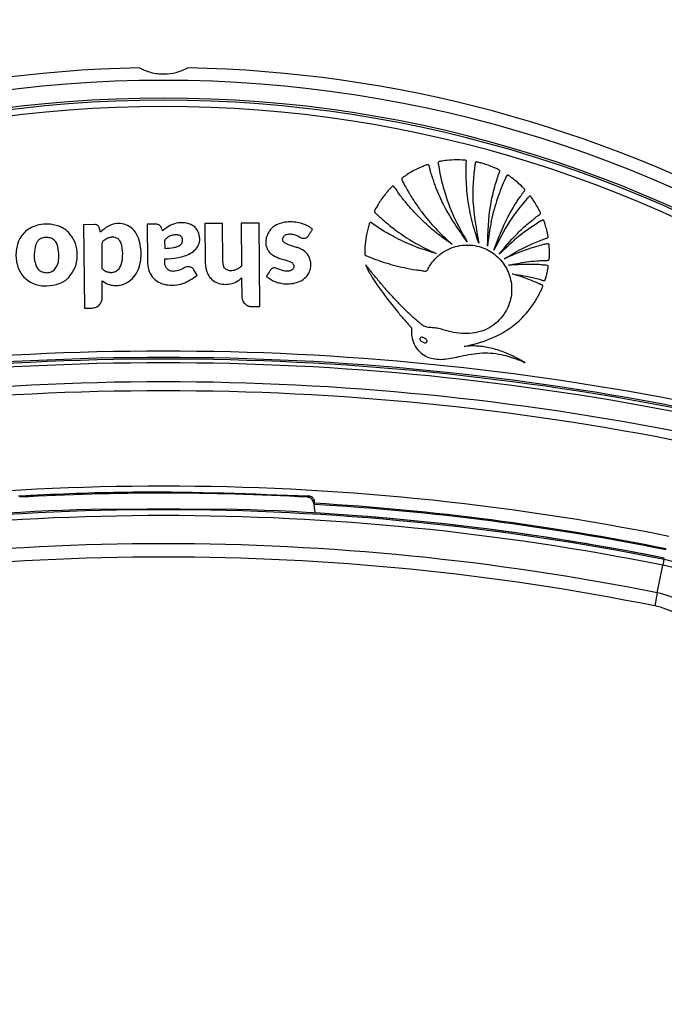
# Model space of a CAD drawing. Header units: millimetres. Extents: x 20 to 26560, y 40 to 18133.
# Tile 66 of 97: x 9076 to 9177, y 13317 to 13472. Entities that reach past the tile are written whole.
import ezdxf

# ---------------------------------------------------------------- set-up
doc = ezdxf.new("R2010")
doc.units = ezdxf.units.MM
doc.header["$LTSCALE"] = 2
doc.layers.add('COMPONENT_GEOMETRY', color=7, linetype='Continuous')
doc.styles.add('SLDTEXTSTYLE0', font='TXT', dxfattribs={"width": 0.75})
doc.dimstyles.new('SLDDIMSTYLE1', dxfattribs={"dimtxt": 150, "dimasz": 6.604, "dimexe": 0, "dimexo": 0.0625, "dimgap": 37.5, "dimtad": 0, "dimtih": 1, "dimtoh": 1, "dimdec": 0, "dimrnd": 1e-09, "dimzin": 12, "dimdsep": 46, "dimtxsty": 'SLDTEXTSTYLE0', "dimsah": 1, "dimcen": 0.09, "dimadec": 0, "dimazin": 3, "dimtfac": 1, "dimtdec": 0, "dimtofl": 0, "dimtmove": 0, "dimatfit": 3, "dimfxl": 1, "dimfrac": 2, "dimtolj": 1, "dimtzin": 12, "dimarcsym": 0})

# ---------------------------------------------------------------- blocks, each defined once
blk = doc.blocks.new('_D_1')
at = {"layer": 'COMPONENT_GEOMETRY', "color": 7}
for p, q in [((8687.52, 18132.79), (8641.82, 18132.79)), ((8641.82, 18132.79), (8641.82, 17894.67)), ((9509.4, 18132.79), (9555.1, 18132.79)), ((9555.1, 18132.79), (9555.1, 17894.67)), ((1221.17, 13266.97), (1221.17, 17923.1)), ((16975.75, 13266.97), (16975.75, 17923.1)), ((1221.17, 17916.75), (8565.68, 17916.75)), ((16975.75, 17916.75), (9631.24, 17916.75)), ((8641.82, 17894.67), (8687.52, 17894.67)), ((9555.1, 17894.67), (9509.4, 17894.67))]:
    blk.add_line(p, q, dxfattribs=at)
for points in [[(1221.17, 17916.75), (1227.77, 17915.73), (1227.77, 17917.77)], [(16975.75, 17916.75), (16969.15, 17917.77), (16969.15, 17915.73)]]:
    blk.add_solid(points, dxfattribs=at)
at = {"layer": 'COMPONENT_GEOMETRY', "color": 7, "char_height": 150, "attachment_point": 1, "style": 'SLDTEXTSTYLE0'}
for s, insert in [('25\'10.13"', (8687.52, 18088.03)), ('7877mm', (8689.29, 17863.6))]:
    blk.add_mtext(s, dxfattribs=dict(at, insert=insert))

msp = doc.modelspace()

# ---------------------------------------------------------------- linework, layer by layer
at = {"color": 7, "linetype": 'Continuous', "lineweight": 25}
for p, q in [((9095.86, 13439.79), (9095.91, 13433.89)), ((9107.75, 13439.89), (9104.93, 13439.87)), ((9104.93, 13439.87), (9104.98, 13433.87)), ((9107.8, 13433.89), (9107.75, 13439.89)), ((9113.49, 13439.94), (9110.66, 13439.92)), ((9110.66, 13439.92), (9110.72, 13433.18)), ((9113.6, 13426.81), (9113.49, 13439.94)), ((9087.62, 13439.72), (9085.87, 13439.7)), ((9085.87, 13439.7), (9085.99, 13426.57)), ((9088.54, 13438.53), (9088.31, 13439.25)), ((9103.75, 13431.73), (9103.24, 13432.61)), ((9088.79, 13428.2), (9088.77, 13430.88)), ((9110.74, 13431.31), (9110.76, 13428.4)), ((9085.99, 13426.57), (9087.2, 13426.58)), ((9112.4, 13426.8), (9113.6, 13426.81)), ((9089.19, 13394.85), (9089.12, 13394.92)), ((9107.8, 13394.92), (9107.73, 13394.85)), ((9122.06, 13395.92), (9122.09, 13395.66)), ((9122.24, 13395.83), (9122.09, 13395.66)), ((9122.09, 13395.66), (9122.26, 13394.32)), ((9177.25, 13386.97), (9177.3, 13387.19)), ((9176.2, 13381.71), (9177.07, 13386.07)), ((9177.25, 13386.97), (9177.07, 13386.07)), ((9176.2, 13381.71), (9175.79, 13379.67))]:
    msp.add_line(p, q, dxfattribs=at)
at = {"color": 7, "linetype": 'Continuous', "lineweight": 25, "flags": 128}
for points in [[(9121.3, 13396.99), (9121.27, 13396.95), (9121.15, 13396.82), (9121.12, 13396.79)], [(9122.06, 13395.92), (9122.15, 13396.02), (9122.23, 13396.1)]]:
    msp.add_lwpolyline(points, dxfattribs=at)
at = {"color": 7, "linetype": 'Continuous', "lineweight": 25}
for centre, radius, start, end in [((9098.46, 13264.43), 200, 91.0906, 118.9094), ((9098.46, 13264.43), 200, 61.0906, 88.9094), ((9098.46, 13264.43), 198, 20.8585, 159.1415), ((9098.46, 13264.43), 195.2, 21.1724, 158.8276), ((9080.54, 13435.48), 4.22, 45.8724, 50.6271), ((9080.4, 13434.65), 4.53, 297.806, 301.2072), ((9098.46, 12995.03), 424.76, 78.6328, 101.3672), ((9098.46, 12995.03), 423.76, 78.6328, 101.3672), ((9098.46, 12995.03), 423.51, 78.6328, 101.3672), ((9098.46, 12995.03), 422.92, 78.6328, 101.3672), ((9098.46, 12995.03), 419.92, 78.6328, 101.3672), ((9098.46, 12995.03), 418.51, 78.6328, 101.3672), ((9098.46, 12995.03), 403.5, 78.6328, 101.3672), ((9098.46, 12996.03), 401.4, 86.7638, 93.2362), ((9098.46, 12995.03), 400, 91.3375, 101.3672), ((9098.46, 12995.03), 399.86, 89.2454, 90.7546), ((9098.46, 12995.03), 400, 78.6328, 88.6625), ((9098.46, 12995.03), 401.33, 78.6328, 86.6247), ((9098.46, 12995.03), 401.5, 78.6328, 86.604), ((9098.46, 12995.03), 399.78, 78.6328, 101.3672), ((9098.46, 12995.03), 398.86, 78.6328, 101.3672), ((9098.46, 12995.03), 400, 78.6328, 85.8526), ((9098.46, 12995.03), 394.42, 78.6328, 101.3672), ((9098.46, 12995.03), 392.33, 78.6328, 101.3672), ((9173.36, 13367.58), 18.86, 45, 78.6328), ((9173.36, 13367.58), 19.78, 45, 78.6328), ((9173.36, 13367.58), 14.42, 45, 78.6328), ((9173.36, 13367.58), 12.33, 45, 78.6328)]:
    msp.add_arc(centre, radius, start, end, dxfattribs=at)
at = {"color": 8, "linetype": 'Continuous', "lineweight": 25}
for radius, start, end in [(194.87, 21.2097, 158.7903), (193.87, 21.3244, 158.6756)]:
    msp.add_arc((9098.46, 13264.43), radius, start, end, dxfattribs=at)
at = {"color": 7, "linetype": 'Continuous', "lineweight": 25}
for points, knots in [([(9094.65, 13464.4), (9095.24, 13464.13), (9096.42, 13463.59), (9098.49, 13463.35), (9100.55, 13463.61), (9101.68, 13464.13), (9102.27, 13464.4)], [0, 0, 0, 0, 0.25434, 0.510225, 0.74435, 1, 1, 1, 1]), ([(9146.27, 13436.99), (9144.89, 13438.95), (9142.9, 13441.77), (9141.47, 13445.22), (9140.93, 13446.73), (9140.68, 13447.51), (9140.44, 13448.22), (9140.36, 13448.73), (9140.26, 13449), (9140.2, 13449.11), (9140.08, 13449.16), (9139.83, 13449.11), (9139.43, 13448.92), (9138.64, 13448.62), (9137.76, 13448.17), (9136.93, 13447.69), (9136.41, 13447.31), (9136.08, 13447.14), (9135.96, 13446.98), (9135.93, 13446.85), (9136.08, 13446.52), (9136.39, 13445.98), (9136.77, 13445.27), (9137.21, 13444.52), (9137.73, 13443.67), (9138.47, 13442.55), (9139.72, 13440.86), (9141.49, 13438.8), (9143.08, 13437.35), (9143.87, 13436.63)], [0, 0, 0, 0, 0.226718, 0.326617, 0.352803, 0.378996, 0.4052, 0.423578, 0.427974, 0.432067, 0.43542, 0.439009, 0.45551, 0.47762, 0.518825, 0.549936, 0.567789, 0.580796, 0.58381, 0.586672, 0.592895, 0.616517, 0.647493, 0.669087, 0.698685, 0.742291, 0.796477, 0.898237, 1, 1, 1, 1]), ([(9148.1, 13436.81), (9147.9, 13437.37), (9147.5, 13438.5), (9147.03, 13440.22), (9146.65, 13441.97), (9146.36, 13443.73), (9146.17, 13445.51), (9146.08, 13447.29), (9146.11, 13448.6), (9146.11, 13449.4), (9146.16, 13449.63), (9146.12, 13449.76), (9146.07, 13449.81), (9145.96, 13449.87), (9145.44, 13449.87), (9144.46, 13449.94), (9143.23, 13449.85), (9142.33, 13449.73), (9141.91, 13449.65), (9141.78, 13449.6), (9141.73, 13449.55), (9141.7, 13449.48), (9141.69, 13449.37), (9141.71, 13449.26), (9141.73, 13449.16), (9141.74, 13449.1), (9141.74, 13449.07), (9141.75, 13449.06), (9141.75, 13449.06), (9141.75, 13449.05), (9141.75, 13449.05), (9141.75, 13449.05), (9141.75, 13449.05), (9141.96, 13447.72), (9142.57, 13445), (9144.03, 13440.91), (9145.51, 13438.32), (9146.27, 13436.99)], [0, 0, 0, 0, 0.057426, 0.114826, 0.172211, 0.229592, 0.286977, 0.344377, 0.401806, 0.412893, 0.421478, 0.424076, 0.425858, 0.427738, 0.436262, 0.474569, 0.523369, 0.554574, 0.56231, 0.564903, 0.567089, 0.56915, 0.572812, 0.576881, 0.580591, 0.582187, 0.582872, 0.58317, 0.5833, 0.583357, 0.583382, 0.583393, 0.583398, 0.583402, 0.713102, 0.851978, 1, 1, 1, 1]), ([(9149.46, 13436.32), (9149.53, 13438.51), (9149.62, 13441.66), (9150.44, 13445.14), (9150.87, 13446.62), (9151.12, 13447.34), (9151.24, 13447.77), (9151.39, 13448.05), (9151.38, 13448.22), (9151.3, 13448.33), (9151.02, 13448.47), (9150.43, 13448.72), (9149.62, 13449.05), (9148.8, 13449.32), (9148.22, 13449.47), (9147.89, 13449.56), (9147.72, 13449.59), (9147.61, 13449.57), (9147.54, 13449.48), (9147.52, 13449.38), (9147.51, 13449.3), (9147.5, 13449.24), (9147.5, 13449.22), (9147.49, 13449.21), (9147.49, 13449.21), (9147.49, 13449.2), (9147.49, 13449.2), (9147.49, 13449.2), (9147.49, 13449.2), (9147.21, 13447.28), (9146.93, 13443.09), (9147.69, 13438.99), (9148.1, 13436.81)], [0, 0, 0, 0, 0.225553, 0.324918, 0.368667, 0.38586, 0.403056, 0.414898, 0.417663, 0.420662, 0.427984, 0.450147, 0.487433, 0.517652, 0.539746, 0.549342, 0.553137, 0.557092, 0.560365, 0.563982, 0.567438, 0.568972, 0.56964, 0.569931, 0.570059, 0.570115, 0.57014, 0.57015, 0.570155, 0.570159, 0.77153, 1, 1, 1, 1]), ([(9150.48, 13435.7), (9151.15, 13437.5), (9152.13, 13440.1), (9153.74, 13442.79), (9154.49, 13443.93), (9154.87, 13444.47), (9155.09, 13444.8), (9155.28, 13445), (9155.33, 13445.15), (9155.33, 13445.22), (9155.3, 13445.29), (9155.22, 13445.39), (9155.04, 13445.56), (9154.64, 13445.95), (9154.06, 13446.48), (9153.39, 13446.99), (9152.98, 13447.32), (9152.76, 13447.46), (9152.68, 13447.49), (9152.6, 13447.5), (9152.54, 13447.47), (9152.44, 13447.38), (9152.38, 13447.24), (9152.33, 13447.11), (9152.31, 13447.06), (9152.3, 13447.04), (9152.3, 13447.03), (9152.3, 13447.03), (9152.3, 13447.02), (9152.3, 13447.02), (9152.3, 13447.02), (9152.3, 13447.02), (9151.82, 13446), (9150.95, 13443.79), (9149.94, 13440.21), (9149.62, 13437.65), (9149.46, 13436.32)], [0, 0, 0, 0, 0.221218, 0.318628, 0.361529, 0.378392, 0.39526, 0.406999, 0.409707, 0.412374, 0.415346, 0.417923, 0.427889, 0.443092, 0.483276, 0.518157, 0.540037, 0.544161, 0.547903, 0.550197, 0.552664, 0.555265, 0.565387, 0.569719, 0.571381, 0.572047, 0.572325, 0.572445, 0.572497, 0.57252, 0.57253, 0.572534, 0.572538, 0.702949, 0.845438, 1, 1, 1, 1]), ([(9143.87, 13436.63), (9143.39, 13436.96), (9142.44, 13437.61), (9141.08, 13438.67), (9139.77, 13439.81), (9138.53, 13441.01), (9137.34, 13442.28), (9136.25, 13443.62), (9135.35, 13444.73), (9134.93, 13445.51), (9134.69, 13445.73), (9134.63, 13445.76), (9134.55, 13445.76), (9134.45, 13445.72), (9134.12, 13445.44), (9133.79, 13444.99), (9133.23, 13444.34), (9132.74, 13443.69), (9132.33, 13443.05), (9132.06, 13442.59), (9131.89, 13442.27), (9131.72, 13442.03), (9131.64, 13441.83), (9131.67, 13441.71), (9131.78, 13441.53), (9132.09, 13441.3), (9132.48, 13440.93), (9132.97, 13440.49), (9133.65, 13439.9), (9134.62, 13439.12), (9136.26, 13437.92), (9138.52, 13436.5), (9140.44, 13435.6), (9141.4, 13435.15)], [0, 0, 0, 0, 0.05771, 0.11539, 0.173053, 0.230709, 0.288371, 0.346051, 0.403765, 0.431524, 0.433822, 0.435859, 0.437913, 0.441817, 0.446383, 0.480892, 0.497728, 0.531857, 0.561892, 0.573691, 0.585489, 0.597662, 0.603357, 0.606247, 0.609835, 0.624207, 0.643874, 0.663907, 0.689821, 0.734639, 0.787656, 0.89382, 1, 1, 1, 1]), ([(9151.31, 13435.06), (9152.19, 13436.12), (9153.54, 13437.77), (9155.4, 13439.51), (9156.49, 13440.41), (9157.15, 13440.96), (9157.57, 13441.21), (9157.76, 13441.39), (9157.8, 13441.45), (9157.82, 13441.5), (9157.82, 13441.56), (9157.78, 13441.66), (9157.69, 13441.85), (9157.45, 13442.3), (9157.09, 13442.96), (9156.64, 13443.61), (9156.37, 13444.01), (9156.25, 13444.15), (9156.2, 13444.19), (9156.15, 13444.2), (9156.09, 13444.2), (9155.98, 13444.15), (9155.89, 13444.04), (9155.81, 13443.93), (9155.77, 13443.89), (9155.76, 13443.87), (9155.75, 13443.87), (9155.75, 13443.86), (9155.75, 13443.86), (9155.75, 13443.86), (9155.75, 13443.86), (9155.75, 13443.86), (9154.74, 13442.73), (9152.73, 13440.15), (9151.26, 13437.25), (9150.48, 13435.7)], [0, 0, 0, 0, 0.181563, 0.281452, 0.336766, 0.368324, 0.39543, 0.400295, 0.402717, 0.404776, 0.406735, 0.41078, 0.419527, 0.434462, 0.477332, 0.519899, 0.538335, 0.541449, 0.544399, 0.546346, 0.548841, 0.551627, 0.562442, 0.56711, 0.56892, 0.56965, 0.569956, 0.570088, 0.570146, 0.570171, 0.570182, 0.570187, 0.57019, 0.771132, 1, 1, 1, 1]), ([(9081.95, 13439.47), (9081.38, 13439.63), (9080.35, 13439.91), (9079.3, 13439.75), (9078.83, 13439.68)], [0, 0, 0, 0, 0.556174, 1, 1, 1, 1]), ([(9088.77, 13430.88), (9089.07, 13430.68), (9089.64, 13430.31), (9090.61, 13430.08), (9091.69, 13430.14), (9092.81, 13430.58), (9094.23, 13431.76), (9095.05, 13434.07), (9094.9, 13436.45), (9094.3, 13438.25), (9093.4, 13439.28), (9092.26, 13439.86), (9090.96, 13439.93), (9089.61, 13439.54), (9088.89, 13438.86), (9088.54, 13438.53)], [0, 0, 0, 0, 0.055258, 0.105084, 0.152353, 0.221467, 0.289225, 0.434772, 0.581097, 0.654681, 0.726143, 0.788399, 0.848465, 0.92497, 1, 1, 1, 1]), ([(9098.3, 13438.73), (9098.25, 13438.87), (9098.14, 13439.19), (9097.92, 13439.6), (9097.54, 13439.78), (9097.17, 13439.8), (9096.6, 13439.8), (9096.16, 13439.79), (9095.86, 13439.79)], [0, 0, 0, 0, 0.153808, 0.342505, 0.433346, 0.55862, 0.702766, 1, 1, 1, 1]), ([(9098.65, 13434.3), (9099.35, 13434.35), (9100.73, 13434.46), (9102.44, 13434.96), (9103.58, 13435.8), (9104.13, 13436.73), (9104.19, 13437.81), (9103.9, 13438.72), (9103.39, 13439.37), (9102.57, 13439.85), (9101.45, 13440.09), (9100.15, 13439.9), (9099.1, 13439.4), (9098.55, 13438.93), (9098.3, 13438.73)], [0, 0, 0, 0, 0.143245, 0.2863, 0.358562, 0.42973, 0.501653, 0.57333, 0.62118, 0.668883, 0.765222, 0.851094, 0.934425, 1, 1, 1, 1]), ([(9120.79, 13437.58), (9120.94, 13437.67), (9121.22, 13437.82), (9121.44, 13438.26), (9121.64, 13438.57), (9121.81, 13438.79), (9121.87, 13438.91), (9121.88, 13438.98), (9121.88, 13439.01), (9121.85, 13439.06), (9121.68, 13439.16), (9121.19, 13439.54), (9120.32, 13439.87), (9119.21, 13440.11), (9118.14, 13440.17), (9117.01, 13440), (9116.06, 13439.61), (9115.34, 13439.05), (9114.88, 13438.38), (9114.6, 13437.62), (9114.52, 13436.88), (9114.62, 13436.23), (9114.85, 13435.68), (9115.16, 13435.29), (9115.72, 13434.82), (9116.63, 13434.4), (9117.66, 13434.14), (9118.41, 13433.88), (9118.79, 13433.63), (9118.97, 13433.31), (9118.98, 13433.02), (9118.87, 13432.75), (9118.62, 13432.51), (9118.21, 13432.38), (9117.64, 13432.36), (9116.91, 13432.52), (9116.34, 13432.85), (9115.86, 13432.91), (9115.64, 13432.88), (9115.44, 13432.77), (9115.35, 13432.65), (9115.3, 13432.58)], [0, 0, 0, 0, 0.0226997, 0.0437807, 0.0651433, 0.0741256, 0.0817262, 0.0833343, 0.0846311, 0.0858322, 0.0903955, 0.1114956, 0.1724595, 0.2156944, 0.2679123, 0.3200274, 0.3712169, 0.4083671, 0.4448357, 0.4819066, 0.5187018, 0.5458623, 0.5728848, 0.5991847, 0.6140136, 0.6735535, 0.7353984, 0.7604841, 0.7834074, 0.7960694, 0.8098205, 0.8226733, 0.8348023, 0.8565729, 0.8796379, 0.9131136, 0.9588213, 0.9692333, 0.9789764, 0.9887696, 1, 1, 1, 1]), ([(9141.4, 13435.15), (9140.2, 13435.52), (9137.92, 13436.22), (9135.22, 13437.5), (9133.38, 13438.54), (9132.19, 13439.28), (9131.51, 13439.77), (9131.13, 13440.04), (9131.04, 13440.05), (9130.98, 13440.05), (9130.91, 13440), (9130.86, 13439.92), (9130.82, 13439.79), (9130.76, 13439.56), (9130.65, 13439.22), (9130.43, 13438.35), (9130.18, 13437.03), (9130.15, 13435.83), (9130.14, 13435.23)], [0, 0, 0, 0, 0.229182, 0.431712, 0.540852, 0.613251, 0.685771, 0.694462, 0.697028, 0.701156, 0.704891, 0.711452, 0.718649, 0.729129, 0.755851, 0.782573, 0.891294, 1, 1, 1, 1]), ([(9152.06, 13434.3), (9152.97, 13434.86), (9154.45, 13435.75), (9156.35, 13436.65), (9157.58, 13437.15), (9158.29, 13437.43), (9158.71, 13437.56), (9158.88, 13437.61), (9158.94, 13437.66), (9158.97, 13437.69), (9159, 13437.74), (9159.01, 13437.82), (9158.98, 13437.95), (9158.94, 13438.15), (9158.88, 13438.48), (9158.75, 13439.02), (9158.59, 13439.62), (9158.44, 13440.1), (9158.35, 13440.31), (9158.3, 13440.39), (9158.23, 13440.42), (9158.15, 13440.43), (9158.05, 13440.39), (9157.95, 13440.34), (9157.87, 13440.28), (9157.82, 13440.25), (9157.8, 13440.24), (9157.79, 13440.23), (9157.79, 13440.23), (9157.79, 13440.23), (9157.79, 13440.23), (9157.79, 13440.23), (9157.79, 13440.23), (9156.65, 13439.54), (9154.35, 13437.98), (9152.35, 13436.06), (9151.31, 13435.06)], [0, 0, 0, 0, 0.165667, 0.266279, 0.325785, 0.370092, 0.385201, 0.394149, 0.396289, 0.398331, 0.400329, 0.404851, 0.409546, 0.422041, 0.435842, 0.460922, 0.507787, 0.532654, 0.538534, 0.542969, 0.546556, 0.550022, 0.555764, 0.56218, 0.567863, 0.570218, 0.571206, 0.57163, 0.571814, 0.571894, 0.57193, 0.571945, 0.571952, 0.571957, 0.777413, 1, 1, 1, 1]), ([(9078.83, 13439.68), (9078.18, 13439.47), (9076.89, 13439.04), (9075.58, 13437.36), (9075.11, 13435.33), (9075.31, 13433.25), (9076.28, 13431.38), (9078.04, 13430.26), (9080.07, 13429.93), (9081.37, 13430.25), (9082.03, 13430.42)], [0, 0, 0, 0, 0.125115, 0.247908, 0.375235, 0.504206, 0.628862, 0.752358, 0.876174, 1, 1, 1, 1]), ([(9083.22, 13438.74), (9083, 13438.91), (9082.6, 13439.2), (9082.15, 13439.39), (9081.95, 13439.47)], [0, 0, 0, 0, 0.558522, 1, 1, 1, 1]), ([(9083.55, 13431.4), (9083.96, 13431.99), (9084.82, 13433.19), (9084.94, 13435.29), (9084.55, 13437.16), (9083.83, 13438.06), (9083.48, 13438.51)], [0, 0, 0, 0, 0.274692, 0.559989, 0.783639, 1, 1, 1, 1]), ([(9088.31, 13439.25), (9088.28, 13439.33), (9088.21, 13439.48), (9088.03, 13439.63), (9087.83, 13439.71), (9087.69, 13439.71), (9087.62, 13439.72)], [0, 0, 0, 0, 0.2863817, 0.5469728, 0.7602736, 1, 1, 1, 1]), ([(9115.3, 13432.58), (9115.22, 13432.46), (9115.08, 13432.25), (9114.93, 13431.99), (9114.82, 13431.84), (9114.77, 13431.74), (9114.71, 13431.67), (9114.68, 13431.62), (9114.67, 13431.59), (9114.68, 13431.57), (9114.7, 13431.54), (9114.74, 13431.49), (9114.82, 13431.44), (9114.89, 13431.39), (9114.93, 13431.35), (9114.95, 13431.34), (9114.95, 13431.34), (9114.95, 13431.34), (9114.96, 13431.34), (9114.96, 13431.34), (9114.96, 13431.34), (9114.96, 13431.34), (9115.16, 13431.17), (9115.61, 13430.89), (9116.35, 13430.6), (9117.61, 13430.32), (9119.07, 13430.39), (9120.48, 13431.02), (9121.23, 13431.79), (9121.61, 13432.67), (9121.69, 13433.52), (9121.53, 13434.35), (9121.08, 13435.18), (9120.4, 13435.74), (9119.67, 13436.04), (9118.86, 13436.31), (9118.05, 13436.51), (9117.43, 13436.87), (9117.24, 13437.14), (9117.19, 13437.37), (9117.22, 13437.59), (9117.31, 13437.79), (9117.45, 13437.96), (9117.66, 13438.11), (9118.05, 13438.24), (9118.63, 13438.26), (9119.31, 13438.09), (9119.85, 13437.8), (9120.34, 13437.54), (9120.64, 13437.57), (9120.79, 13437.58)], [0, 0, 0, 0, 0.02143, 0.03659, 0.04326, 0.048501, 0.053298, 0.055333, 0.05669, 0.057715, 0.059018, 0.061584, 0.067097, 0.072439, 0.074302, 0.07497, 0.07523, 0.075338, 0.075384, 0.075404, 0.075412, 0.075416, 0.075419, 0.1135, 0.151621, 0.189735, 0.300253, 0.355325, 0.410289, 0.451884, 0.492381, 0.532415, 0.57238, 0.627014, 0.65651, 0.685842, 0.751173, 0.776718, 0.787318, 0.798385, 0.809042, 0.81935, 0.82972, 0.840316, 0.856548, 0.889057, 0.921959, 0.957473, 0.978568, 1, 1, 1, 1]), ([(9079.99, 13437.7), (9079.75, 13437.68), (9079.26, 13437.64), (9078.71, 13437.25), (9078.42, 13436.79), (9078.27, 13436.36), (9078.09, 13435.46), (9078.05, 13434.44), (9078.29, 13433.39), (9078.6, 13432.74), (9079.17, 13432.28), (9079.88, 13432.11), (9080.63, 13432.16), (9081.03, 13432.42), (9081.24, 13432.55)], [0, 0, 0, 0, 0.081417, 0.162242, 0.213218, 0.264533, 0.315638, 0.520136, 0.601386, 0.678843, 0.757651, 0.838975, 0.920888, 1, 1, 1, 1]), ([(9081.24, 13432.55), (9081.46, 13432.87), (9081.93, 13433.52), (9081.97, 13434.86), (9081.92, 13435.99), (9081.6, 13436.88), (9081.2, 13437.37), (9080.62, 13437.66), (9080.2, 13437.69), (9079.99, 13437.7)], [0, 0, 0, 0, 0.177978, 0.367099, 0.611568, 0.706367, 0.804228, 0.900756, 1, 1, 1, 1]), ([(9091.28, 13437.48), (9091.14, 13437.56), (9090.85, 13437.72), (9090.34, 13437.74), (9089.85, 13437.66), (9089.42, 13437.47), (9089.07, 13437.23), (9088.72, 13436.92), (9088.72, 13436.32), (9088.73, 13434.98), (9088.74, 13433.77), (9088.75, 13432.82)], [0, 0, 0, 0, 0.0697682, 0.1420933, 0.215677, 0.285558, 0.3440214, 0.4047267, 0.4769931, 0.5880132, 1, 1, 1, 1]), ([(9088.75, 13432.82), (9088.89, 13432.69), (9089.15, 13432.45), (9089.66, 13432.24), (9090.19, 13432.16), (9090.79, 13432.24), (9091.36, 13432.59), (9091.89, 13433.45), (9092.07, 13434.78), (9091.99, 13436.07), (9091.71, 13437.03), (9091.42, 13437.33), (9091.28, 13437.48)], [0, 0, 0, 0, 0.067035, 0.13386, 0.200695, 0.268057, 0.355259, 0.441722, 0.633831, 0.8463, 0.924415, 1, 1, 1, 1]), ([(9099.25, 13437.8), (9099.1, 13437.69), (9098.9, 13437.56), (9098.7, 13437.37), (9098.56, 13437.11), (9098.65, 13436.62), (9098.64, 13436.2), (9098.64, 13435.97)], [0, 0, 0, 0, 0.256542, 0.334859, 0.397753, 0.663702, 1, 1, 1, 1]), ([(9098.64, 13435.97), (9099.12, 13435.99), (9099.8, 13436.02), (9100.62, 13436.25), (9101.05, 13436.47), (9101.32, 13436.75), (9101.44, 13437.03), (9101.46, 13437.33), (9101.41, 13437.62), (9101.26, 13437.87), (9100.95, 13438.06), (9100.46, 13438.13), (9099.84, 13438.08), (9099.44, 13437.89), (9099.25, 13437.8)], [0, 0, 0, 0, 0.235346, 0.328382, 0.417623, 0.466597, 0.514368, 0.562572, 0.611927, 0.656748, 0.699407, 0.787981, 0.894127, 1, 1, 1, 1]), ([(9152.78, 13433.33), (9153.71, 13433.51), (9155.2, 13433.81), (9157.03, 13434), (9158.1, 13434.07), (9158.67, 13434.09), (9158.96, 13434.08), (9159.09, 13434.13), (9159.14, 13434.19), (9159.16, 13434.24), (9159.18, 13434.37), (9159.22, 13434.63), (9159.23, 13435.15), (9159.21, 13435.72), (9159.19, 13436.21), (9159.17, 13436.46), (9159.15, 13436.57), (9159.13, 13436.62), (9159.1, 13436.66), (9159.04, 13436.7), (9158.93, 13436.71), (9158.68, 13436.66), (9158.08, 13436.51), (9156.94, 13436.21), (9154.83, 13435.54), (9153.16, 13434.8), (9152.06, 13434.3)], [0, 0, 0, 0, 0.173667, 0.277701, 0.336774, 0.369433, 0.380571, 0.39028, 0.392921, 0.395812, 0.399929, 0.415801, 0.444961, 0.493447, 0.520917, 0.534753, 0.538746, 0.542045, 0.544886, 0.547523, 0.554857, 0.563491, 0.595044, 0.666572, 0.779172, 1, 1, 1, 1]), ([(9130.14, 13435.23), (9130.13, 13435.16), (9130.13, 13435.07), (9130.16, 13434.96), (9130.22, 13434.89), (9130.36, 13434.82), (9130.77, 13434.67), (9131.66, 13434.29), (9133.57, 13433.62), (9135.82, 13433.02), (9137.84, 13432.62), (9138.99, 13432.52), (9139.57, 13432.35), (9139.94, 13432.45), (9140.05, 13432.62), (9140.24, 13432.98), (9140.62, 13433.66), (9141.16, 13434.28), (9141.66, 13434.75), (9142.21, 13435.21), (9143.5, 13436.04), (9145.75, 13436.66), (9148.43, 13436.34), (9150.71, 13435.12), (9152.42, 13433.18), (9153.34, 13430.69), (9153.27, 13427.85), (9151.99, 13425.14), (9149.52, 13423.04), (9146.2, 13422.32), (9143.64, 13422.79), (9141.99, 13423.3), (9141.16, 13423.47), (9140.31, 13423.49), (9139.45, 13423.64), (9138.81, 13424.21), (9138.32, 13424.61), (9138, 13424.89), (9137.86, 13425.01), (9137.8, 13425.07), (9137.77, 13425.09), (9137.76, 13425.1), (9137.75, 13425.11), (9137.75, 13425.11), (9137.75, 13425.11), (9137.32, 13425.49), (9136.48, 13426.29), (9135.27, 13427.52), (9134.09, 13428.8), (9132.95, 13430.1), (9131.84, 13431.43), (9130.95, 13432.52), (9130.44, 13433.17), (9130.28, 13433.36)], [0, 0, 0, 0, 0.0032966, 0.0044508, 0.0060127, 0.0076363, 0.0119341, 0.0277509, 0.0558597, 0.112253, 0.1432712, 0.1581401, 0.1693379, 0.1728137, 0.1760335, 0.1791851, 0.193339, 0.2142755, 0.2199719, 0.2268437, 0.2499978, 0.2958207, 0.3397938, 0.3804541, 0.4219633, 0.4652446, 0.5095626, 0.5594472, 0.6094064, 0.6653695, 0.7217958, 0.7365556, 0.751316, 0.7635258, 0.7793182, 0.7926307, 0.8053556, 0.8110719, 0.813587, 0.8146937, 0.8151806, 0.8153948, 0.8154891, 0.8155306, 0.8155488, 0.8155631, 0.8441793, 0.8728415, 0.9015416, 0.9302542, 0.9589401, 0.9875496, 1, 1, 1, 1]), ([(9095.91, 13433.89), (9095.94, 13433.46), (9096.01, 13432.61), (9096.62, 13431.45), (9097.61, 13430.59), (9099.28, 13430.06), (9101.57, 13430.24), (9103.03, 13431.23), (9103.75, 13431.73)], [0, 0, 0, 0, 0.123195, 0.246585, 0.369687, 0.493446, 0.748629, 1, 1, 1, 1]), ([(9103.24, 13432.61), (9103.18, 13432.68), (9103.08, 13432.83), (9102.85, 13432.99), (9102.6, 13433.08), (9102.04, 13433.12), (9101.32, 13432.65), (9100.46, 13432.36), (9099.72, 13432.34), (9099.22, 13432.51), (9098.89, 13432.86), (9098.62, 13433.45), (9098.64, 13433.95), (9098.65, 13434.3)], [0, 0, 0, 0, 0.043693, 0.087035, 0.130805, 0.173871, 0.347703, 0.520641, 0.609431, 0.697904, 0.762047, 0.837472, 1, 1, 1, 1]), ([(9104.98, 13433.87), (9105.06, 13433.18), (9105.17, 13432.14), (9106.01, 13431.03), (9106.9, 13430.48), (9107.92, 13430.27), (9108.94, 13430.34), (9109.94, 13430.66), (9110.47, 13431.09), (9110.74, 13431.31)], [0, 0, 0, 0, 0.248853, 0.373701, 0.498954, 0.624139, 0.749801, 0.874639, 1, 1, 1, 1]), ([(9110.72, 13433.18), (9110.51, 13433.01), (9110.12, 13432.69), (9109.49, 13432.46), (9108.93, 13432.41), (9108.5, 13432.52), (9108.16, 13432.76), (9107.93, 13433.08), (9107.83, 13433.49), (9107.81, 13433.77), (9107.8, 13433.89)], [0, 0, 0, 0, 0.20075, 0.371353, 0.491267, 0.615204, 0.694596, 0.793687, 0.904539, 1, 1, 1, 1]), ([(9130.28, 13433.36), (9130.39, 13433.06), (9130.57, 13432.56), (9131.01, 13431.89), (9131.54, 13431.04), (9132.39, 13429.78), (9133.65, 13428.04), (9135.04, 13426.27), (9136.26, 13424.83), (9136.96, 13424.03), (9137.3, 13423.68), (9137.39, 13423.57), (9137.44, 13423.51), (9137.47, 13423.48), (9137.49, 13423.46), (9137.52, 13423.43), (9137.51, 13423.37), (9137.5, 13423.28), (9137.47, 13423.11), (9137.47, 13422.88), (9137.47, 13422.65), (9137.48, 13422.51), (9137.48, 13422.45), (9137.48, 13422.42), (9137.49, 13422.41), (9137.49, 13422.4), (9137.49, 13422.4), (9137.49, 13422.4), (9137.49, 13422.4), (9137.52, 13421.97), (9137.73, 13421.13), (9138.38, 13420.04), (9139.27, 13419.22), (9140.7, 13418.52), (9142.8, 13418.41), (9145.52, 13419.09), (9148.07, 13419.56), (9150.34, 13419.5), (9151.9, 13419.21), (9153.22, 13418.83), (9154.3, 13418.45), (9154.99, 13418.16), (9155.35, 13417.98), (9155.38, 13417.97)], [0, 0, 0, 0, 0.02822, 0.047024, 0.072189, 0.117124, 0.182915, 0.263094, 0.318189, 0.351119, 0.358364, 0.361518, 0.363967, 0.364769, 0.365681, 0.366458, 0.368426, 0.370883, 0.374355, 0.383843, 0.39149, 0.394855, 0.396335, 0.396987, 0.397274, 0.3974, 0.397455, 0.39748, 0.39749, 0.397499, 0.435527, 0.473257, 0.509719, 0.541957, 0.613525, 0.690941, 0.79256, 0.84284, 0.893244, 0.933507, 0.964789, 0.996041, 1, 1, 1, 1]), ([(9153.4, 13431.94), (9153.98, 13431.85), (9155.03, 13431.7), (9156.36, 13431.42), (9157.23, 13431.2), (9157.73, 13431.07), (9158.04, 13430.99), (9158.25, 13430.9), (9158.41, 13430.9), (9158.46, 13430.92), (9158.5, 13430.96), (9158.65, 13431.19), (9158.75, 13431.68), (9158.87, 13432.25), (9158.96, 13432.69), (9159.01, 13432.93), (9159.02, 13433.09), (9159.01, 13433.17), (9158.98, 13433.23), (9158.91, 13433.27), (9158.77, 13433.31), (9158.43, 13433.33), (9157.73, 13433.41), (9155.8, 13433.48), (9154.09, 13433.39), (9152.78, 13433.33)], [0, 0, 0, 0, 0.1276982, 0.2301601, 0.2967053, 0.322542, 0.3418764, 0.3671977, 0.3710425, 0.374711, 0.3786695, 0.3834915, 0.4343046, 0.4854788, 0.5104056, 0.5314642, 0.5387016, 0.5445657, 0.5490734, 0.5540755, 0.5600707, 0.5802081, 0.62816, 0.7140571, 1, 1, 1, 1]), ([(9082.03, 13430.42), (9082.12, 13430.46), (9082.29, 13430.53), (9082.45, 13430.61), (9082.52, 13430.64)], [0, 0, 0, 0, 0.563954, 1, 1, 1, 1]), ([(9082.75, 13430.78), (9082.91, 13430.88), (9083.19, 13431.06), (9083.44, 13431.29), (9083.55, 13431.4)], [0, 0, 0, 0, 0.561208, 1, 1, 1, 1]), ([(9145.79, 13420.5), (9147.2, 13420.86), (9150.03, 13421.56), (9153.75, 13423.74), (9156.09, 13426.23), (9157.26, 13428.07), (9157.69, 13428.91), (9157.89, 13429.32), (9158.01, 13429.6), (9158.13, 13429.82), (9158.18, 13429.99), (9158.16, 13430.09), (9158.1, 13430.18), (9157.97, 13430.26), (9157.8, 13430.33), (9157.65, 13430.38), (9157.25, 13430.54), (9156.47, 13430.89), (9155.1, 13431.41), (9154.02, 13431.74), (9153.4, 13431.94)], [0, 0, 0, 0, 0.202229, 0.40583, 0.591312, 0.672977, 0.708933, 0.723066, 0.737203, 0.751346, 0.758346, 0.76153, 0.764796, 0.773005, 0.782354, 0.789655, 0.796108, 0.841429, 0.909394, 1, 1, 1, 1]), ([(9087.2, 13426.58), (9087.44, 13426.61), (9087.91, 13426.68), (9088.43, 13427.11), (9088.74, 13427.64), (9088.78, 13428.01), (9088.79, 13428.2)], [0, 0, 0, 0, 0.283705, 0.557917, 0.775026, 1, 1, 1, 1]), ([(9110.76, 13428.4), (9110.8, 13428.16), (9110.86, 13427.69), (9111.3, 13427.17), (9111.83, 13426.85), (9112.21, 13426.82), (9112.4, 13426.8)], [0, 0, 0, 0, 0.2837048, 0.5579166, 0.7750255, 1, 1, 1, 1]), ([(9138.84, 13421.83), (9138.83, 13421.81), (9138.81, 13421.76), (9138.81, 13421.67), (9138.83, 13421.59), (9138.9, 13421.47), (9139.02, 13421.35), (9139.2, 13421.22), (9139.4, 13421.14), (9139.61, 13421.09), (9139.76, 13421.11), (9139.86, 13421.17), (9139.9, 13421.22), (9139.91, 13421.24)], [0, 0, 0, 0, 0.054064, 0.106543, 0.161595, 0.221254, 0.354546, 0.500182, 0.645922, 0.779485, 0.893724, 0.946168, 1, 1, 1, 1]), ([(9139.91, 13421.24), (9139.92, 13421.27), (9139.95, 13421.32), (9139.94, 13421.44), (9139.88, 13421.58), (9139.73, 13421.73), (9139.55, 13421.85), (9139.35, 13421.94), (9139.15, 13421.98), (9138.99, 13421.96), (9138.89, 13421.9), (9138.86, 13421.86), (9138.84, 13421.83)], [0, 0, 0, 0, 0.054152, 0.106755, 0.220928, 0.354231, 0.499771, 0.645409, 0.778973, 0.893409, 0.946014, 1, 1, 1, 1]), ([(9155.38, 13417.97), (9154.77, 13418.32), (9153.53, 13419.03), (9151.55, 13419.85), (9149.47, 13420.43), (9147.7, 13420.62), (9146.47, 13420.6), (9145.96, 13420.53), (9145.79, 13420.5)], [0, 0, 0, 0, 0.209784, 0.422933, 0.635761, 0.846744, 0.951153, 1, 1, 1, 1]), ([(9075.62, 13396.99), (9076.63, 13397.04), (9082.97, 13397.39), (9098.2, 13397.87), (9112.42, 13397.33), (9121.3, 13396.99)], [0, 0, 0, 0, 0.0665244, 0.4166659, 1, 1, 1, 1]), ([(9122.06, 13395.92), (9122.03, 13396.04), (9121.97, 13396.28), (9121.74, 13396.55), (9121.46, 13396.74), (9121.23, 13396.77), (9121.12, 13396.79)], [0, 0, 0, 0, 0.270486, 0.513639, 0.75682, 1, 1, 1, 1]), ([(9122.23, 13396.1), (9122.21, 13396.2), (9122.18, 13396.36), (9122.01, 13396.65), (9121.78, 13396.85), (9121.53, 13396.96), (9121.36, 13396.98), (9121.3, 13396.99)], [0, 0, 0, 0, 0.304041, 0.505623, 0.708168, 0.890585, 1, 1, 1, 1]), ([(9093.19, 13394.86), (9092.74, 13394.85), (9091.85, 13394.84), (9090.65, 13394.83), (9089.74, 13394.83), (9089.27, 13394.84), (9089.22, 13394.85), (9089.19, 13394.85)], [0, 0, 0, 0, 0.217103, 0.4342071, 0.6512847, 0.8683252, 1, 1, 1, 1]), ([(9107.73, 13394.85), (9107.67, 13394.85), (9107.57, 13394.83), (9106.86, 13394.83), (9105.83, 13394.83), (9104.72, 13394.85), (9104, 13394.85), (9103.73, 13394.86)], [0, 0, 0, 0, 0.217051, 0.434103, 0.651134, 0.868186, 1, 1, 1, 1]), ([(9122.24, 13395.83), (9122.25, 13395.85), (9122.25, 13395.89), (9122.23, 13396.05), (9122.23, 13396.1)], [0, 0, 0, 0, 0.649892, 1, 1, 1, 1])]:
    msp.add_open_spline(points, degree=3, knots=knots, dxfattribs=at)

# ---------------------------------------------------------------- dimensions: what is measured, and where the dimension line sits
at = {"layer": 'COMPONENT_GEOMETRY', "color": 7}
dim = msp.add_linear_dim(base=(16975.75, 17916.75), p1=(1221.17, 13264.43), p2=(16975.75, 13264.43), angle=0, dimstyle='SLDDIMSTYLE1', dxfattribs=at)
dim.commit()
dim.dimension.update_dxf_attribs({"geometry": '_D_1', "text_midpoint": (9098.46, 17916.75), "dimtype": 160})

doc.saveas('drawing.dxf')
